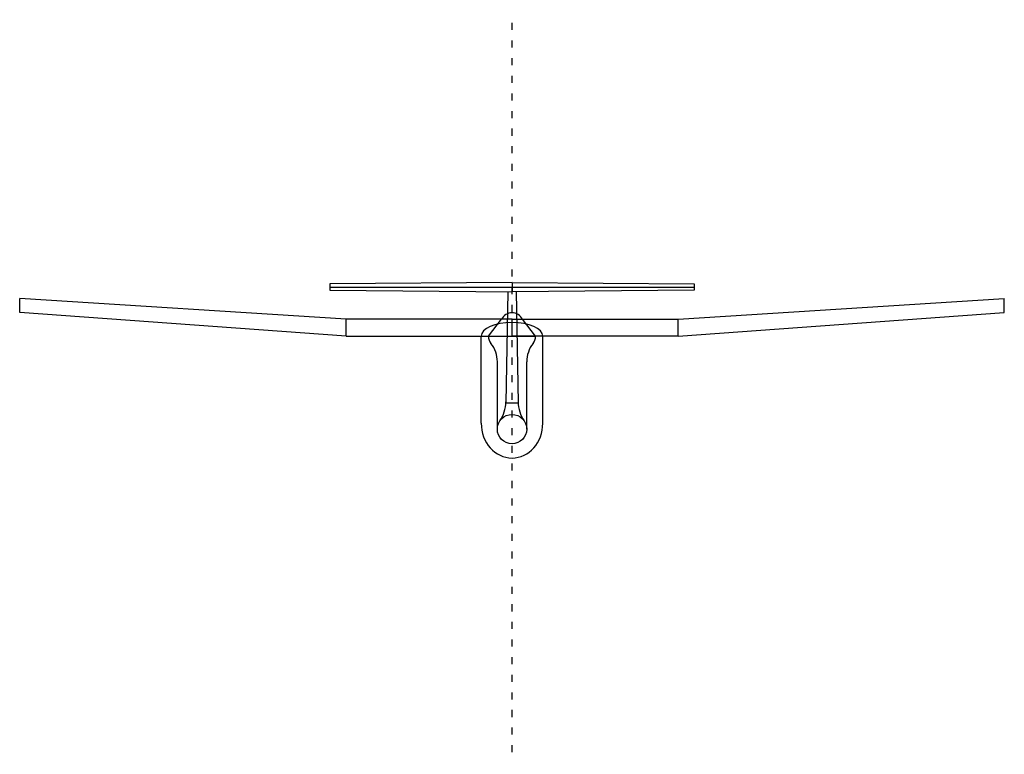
# Model space of a CAD drawing. Header units: millimetres. Extents: x 2217 to 6005, y 1873 to 4657.
# Tile 5 of 12: x 2236 to 3912, y 3406 to 4657. Entities that reach past the tile are written whole.
import ezdxf

# ---------------------------------------------------------------- set-up
doc = ezdxf.new("R2010")
doc.units = ezdxf.units.MM
doc.linetypes.add('ACAD_ISO03W100', pattern=[30, 12, -18])

msp = doc.modelspace()

# ---------------------------------------------------------------- linework, layer by layer
at = {"linetype": 'ACAD_ISO03W100'}
msp.add_line((3074.3, 1999.1), (3074.3, 4656.6), dxfattribs=at)
at = {"color": 2}
for p, q in [((3074.3, 4209.3), (2763.9, 4206.8)), ((3074.3, 4209.3), (3384.6, 4206.8)), ((3074.3, 4209.3), (3074.3, 4193.3)), ((2763.9, 4206.8), (2763.9, 4195.8)), ((2763.9, 4201.3), (3384.6, 4201.3)), ((2763.9, 4195.8), (3074.3, 4193.3)), ((3384.6, 4195.8), (3074.3, 4193.3)), ((3384.6, 4206.8), (3384.6, 4195.8))]:
    msp.add_line(p, q, dxfattribs=at)
at = {"color": 6}
for p, q in [((3067.3, 4193.3), (3063.8, 4004.4)), ((3081.3, 4193.3), (3084.8, 4004.4))]:
    msp.add_line(p, q, dxfattribs=at)
at = {"color": 1}
for p, q in [((2791.7, 4146.7), (2236.1, 4181.7)), ((2236.1, 4158.1), (2236.1, 4181.7)), ((3356.9, 4146.7), (3912.5, 4181.7)), ((3912.5, 4158.1), (3912.5, 4181.7)), ((2791.7, 4117.6), (2236.1, 4158.1)), ((3356.9, 4117.6), (3912.5, 4158.1)), ((2791.7, 4117.6), (2791.7, 4146.7)), ((3074.3, 4146.7), (2791.7, 4146.7)), ((3074.3, 4117.6), (3074.3, 4146.7)), ((3074.3, 4146.7), (3356.9, 4146.7)), ((3074.3, 4117.6), (3074.3, 4146.7)), ((3356.9, 4117.6), (3356.9, 4146.7)), ((2791.7, 4117.6), (3074.3, 4117.6)), ((3356.9, 4117.6), (3074.3, 4117.6))]:
    msp.add_line(p, q, dxfattribs=at)
at = {"color": 3}
for p, q in [((3034.1, 4117.6), (3056.6, 4146.7)), ((3114.4, 4117.6), (3092, 4146.7)), ((3021.9, 3969.3), (3021.9, 4117.6)), ((3034.1, 4117.6), (3114.4, 4117.6)), ((3126.7, 3969.3), (3126.7, 4117.6)), ((3049.3, 3959.4), (3049.3, 4074.1)), ((3099.3, 3959.4), (3099.3, 4074.1)), ((3063.8, 4004.4), (3084.8, 4004.4))]:
    msp.add_line(p, q, dxfattribs=at)
msp.add_circle((3074.3, 3959.4), 25, dxfattribs=at)
for centre, radius, start, end in [((3074.3, 4137.4), 20, 27.804, 152.196), ((3054.1, 4117.6), 20, 180, 218.373), ((3094.4, 4117.6), 20, 321.627, 0), ((2999.3, 4074.1), 50, 0, 38.373), ((3149.3, 4074.1), 50, 141.627, 180), ((3003.8, 4007), 60, 325.9966, 358.9382), ((3144.7, 4007), 60, 181.0618, 214.0034)]:
    msp.add_arc(centre, radius, start, end, dxfattribs=at)
for centre, major_axis, ratio, start_param, end_param in [((3074.3, 4117.6), (-52.4, 0), 0.443397, 3.141593, 6.283185), ((3074.3, 3969.3), (0, -59.1), 0.887335, -1.570796, 1.570796)]:
    msp.add_ellipse(centre, major_axis=major_axis, ratio=ratio, start_param=start_param, end_param=end_param, dxfattribs=at)

doc.saveas('drawing.dxf')
